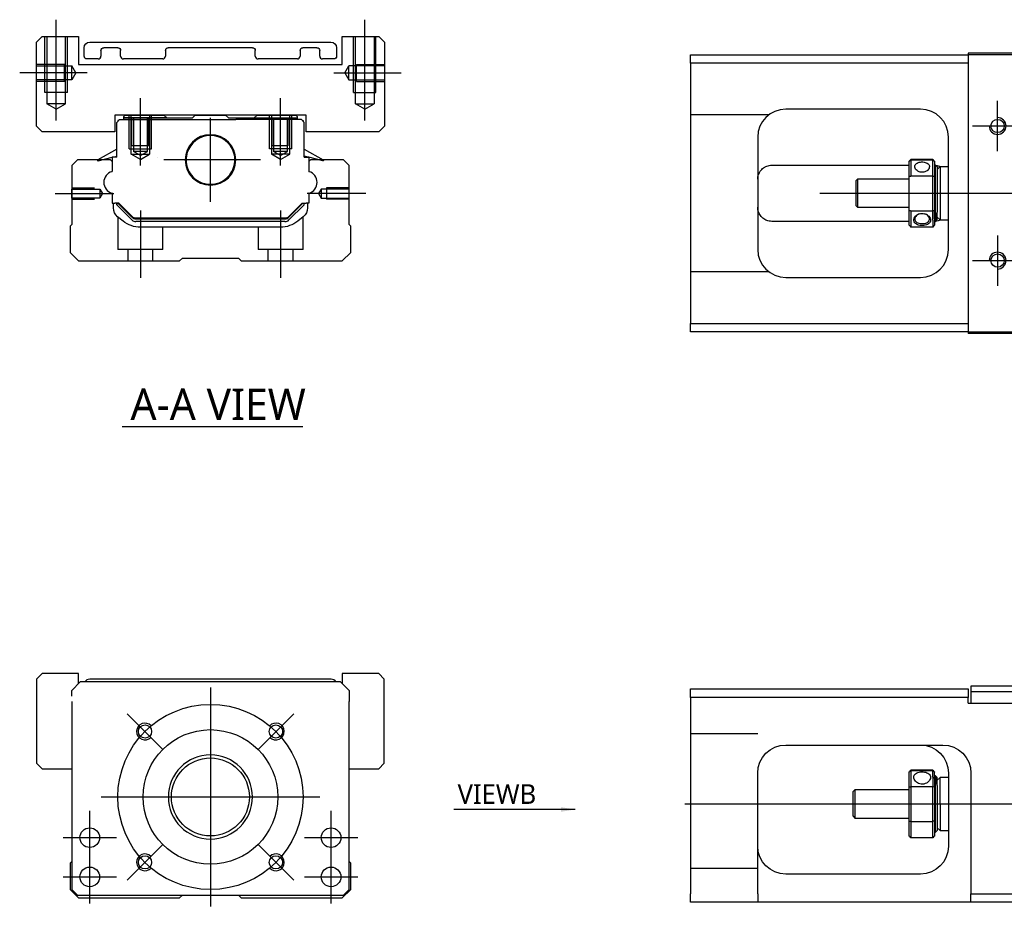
# Model space of a CAD drawing. Header units: millimetres. Extents: x 81 to 3135, y 49 to 860.
# Tile 1 of 8: x 81 to 256, y 58 to 216. Entities that reach past the tile are written whole.
import ezdxf
from ezdxf.lldxf.tags import DXFTag

# ---------------------------------------------------------------- set-up
doc = ezdxf.new("R2010")
doc.units = ezdxf.units.MM
doc.layers.get('0').update_dxf_attribs({"linetype": 'CONTINUOUS'})
doc.styles.add('CHN', font='msjhbd.ttf')
doc.styles.add('DIM-7', font='SIMPLEX.shx', dxfattribs={"width": 0.7, "bigfont": 'chineset.shx'})
tags = doc.linetypes.add('DASHED', pattern=[25.72, 12.86, -12.86]).pattern_tags.tags
tags[6:7] = [DXFTag(74, 4), DXFTag(75, 0), DXFTag(340, '0'), DXFTag(46, 0.0), DXFTag(50, 0.0), DXFTag(44, 0.0), DXFTag(45, 0.0)]
tags[4:5] = [DXFTag(74, 4), DXFTag(75, 0), DXFTag(340, '0'), DXFTag(46, 0.0), DXFTag(50, 0.0), DXFTag(44, 0.0), DXFTag(45, 0.0)]
doc.dimstyles.new('CNS', dxfattribs={"dimtxt": 3.5, "dimasz": 2.5, "dimexe": 1, "dimexo": 1, "dimgap": 1, "dimtad": 1, "dimdsep": 46, "dimtxsty": 'DIM-7', "dimcen": 0.09, "dimclrd": 4, "dimclre": 4, "dimclrt": 1, "dimadec": 0, "dimazin": 0, "dimtfac": 1, "dimtmove": 0, "dimatfit": 3, "dimfxl": 0, "dimtvp": 0.971429, "dimtolj": 1, "dimarcsym": 0})

msp = doc.modelspace()

# ---------------------------------------------------------------- linework, layer by layer
at = {"ltscale": 0.2}
for p, q in [((87.32, 198.16), (87.32, 216.16)), ((142.32, 198.16), (142.32, 216.16)), ((92.82, 206.66), (80.82, 206.66)), ((136.82, 206.66), (148.82, 206.66)), ((102.32, 190.16), (102.32, 202.16)), ((127.32, 190.16), (127.32, 202.16)), ((142.52, 185.16), (132.05, 185.16))]:
    msp.add_line(p, q, dxfattribs=at)
at = {"linetype": 'Continuous'}
for p, q in [((84.82, 213.16), (83.82, 212.16)), ((84.82, 213.16), (91.32, 213.16)), ((91.32, 213.16), (91.32, 208.16)), ((138.32, 208.16), (138.32, 213.16)), ((138.32, 213.16), (144.82, 213.16)), ((145.82, 212.16), (144.82, 213.16)), ((83.82, 197.16), (83.82, 212.16)), ((92.3, 209.66), (92.3, 211.16)), ((93.3, 212.16), (136.3, 212.16)), ((95.3, 210.66), (95.3, 209.66)), ((98.3, 211.16), (95.8, 211.16)), ((98.8, 209.66), (98.8, 210.66)), ((106.8, 210.66), (106.8, 209.66)), ((122.3, 211.16), (107.3, 211.16)), ((122.8, 209.66), (122.8, 210.66)), ((130.8, 210.66), (130.8, 209.66)), ((133.8, 211.16), (131.3, 211.16)), ((134.3, 209.66), (134.3, 210.66)), ((137.3, 211.16), (137.3, 209.66)), ((145.82, 212.16), (145.82, 197.16)), ((94.8, 209.16), (92.8, 209.16)), ((106.3, 209.16), (99.3, 209.16)), ((130.3, 209.16), (123.3, 209.16)), ((136.8, 209.16), (134.8, 209.16)), ((200.36, 209.91), (249.86, 209.91)), ((200.36, 208.41), (200.36, 209.91)), ((249.86, 210.21), (249.86, 208.41)), ((260.36, 210.21), (249.86, 210.21)), ((91.32, 208.16), (138.32, 208.16)), ((249.86, 208.41), (200.36, 208.41)), ((200.36, 208.41), (200.36, 162.01)), ((249.86, 208.41), (249.86, 162.01)), ((241.36, 200.21), (217.36, 200.21)), ((97.76, 199.16), (97.76, 196.16)), ((131.87, 199.16), (97.76, 199.16)), ((98.62, 198.36), (98.12, 197.86)), ((98.62, 198.36), (119.32, 198.36)), ((99.62, 199.16), (99.32, 198.86)), ((99.32, 198.86), (99.32, 198.36)), ((99.62, 199.16), (106.52, 199.16)), ((106.52, 199.16), (107.02, 198.66)), ((107.02, 198.66), (111.62, 198.66)), ((111.62, 198.66), (112.12, 199.16)), ((112.12, 199.16), (117.52, 199.16)), ((117.52, 199.16), (118.02, 198.66)), ((118.02, 198.66), (122.62, 198.66)), ((124.32, 198.36), (119.32, 198.36)), ((122.62, 198.66), (123.12, 199.16)), ((123.12, 199.16), (130.02, 199.16)), ((130.02, 199.16), (123.12, 199.16)), ((131.02, 198.36), (124.32, 198.36)), ((130.32, 198.86), (130.02, 199.16)), ((130.32, 198.36), (130.32, 198.86)), ((131.02, 198.36), (131.52, 197.86)), ((131.87, 196.16), (131.87, 199.16)), ((83.82, 197.16), (84.82, 196.16)), ((98.12, 191.66), (98.12, 197.86)), ((98.42, 198.16), (98.32, 198.16)), ((98.32, 198.16), (98.32, 198.06)), ((131.22, 198.16), (131.32, 198.16)), ((131.32, 198.16), (131.32, 198.06)), ((131.52, 191.66), (131.52, 197.86)), ((144.82, 196.16), (145.82, 197.16)), ((97.76, 196.16), (84.82, 196.16)), ((144.82, 196.16), (131.87, 196.16)), ((212.36, 195.21), (212.36, 175.21)), ((246.36, 175.21), (246.36, 195.21)), ((98.12, 193.05), (94.72, 191.17)), ((131.52, 193.05), (134.91, 191.17)), ((94.79, 190.99), (97.3, 191.64)), ((97.3, 191.64), (97.39, 191.66)), ((97.3, 191.66), (97.3, 189.14)), ((98.12, 191.66), (97.3, 191.66)), ((97.39, 191.66), (98.12, 191.85)), ((97.39, 191.66), (98.12, 191.85)), ((132.24, 191.66), (131.52, 191.85)), ((131.52, 191.66), (132.33, 191.66)), ((132.33, 191.66), (132.33, 189.14)), ((134.84, 190.99), (132.33, 191.64)), ((91.11, 191.16), (90.11, 190.16)), ((90.11, 190.16), (90.11, 179.66)), ((97.02, 191.16), (91.11, 191.16)), ((97.02, 191.16), (97.3, 190.88)), ((132.62, 191.16), (132.33, 190.88)), ((138.52, 191.16), (132.62, 191.16)), ((139.52, 190.16), (138.52, 191.16)), ((139.52, 179.66), (139.52, 190.16)), ((214.86, 190.21), (217.36, 190.21)), ((217.36, 190.21), (239.36, 190.21)), ((239.36, 190.9), (239.36, 190.92)), ((239.36, 188.21), (239.36, 190.9)), ((243.56, 191.22), (239.66, 191.22)), ((239.66, 191.22), (239.66, 191.2)), ((239.66, 191.2), (243.56, 191.2)), ((239.66, 191.2), (239.66, 188.28)), ((243.56, 191.2), (243.56, 191.22)), ((243.56, 188.28), (243.56, 191.2)), ((243.86, 190.92), (243.86, 190.9)), ((243.86, 190.9), (243.86, 188.21)), ((244.06, 190.21), (243.86, 190.21)), ((244.36, 189.91), (244.06, 190.21)), ((244.06, 181.66), (244.06, 190.21)), ((244.36, 189.46), (244.86, 189.96)), ((244.36, 189.91), (244.36, 181.87)), ((244.86, 189.96), (246.36, 189.96)), ((244.86, 189.96), (244.86, 180.46)), ((239.36, 182.17), (239.36, 188.21)), ((243.56, 188.28), (239.66, 188.28)), ((243.56, 182.09), (243.56, 188.28)), ((243.86, 188.21), (243.86, 182.17)), ((230.16, 187.71), (229.86, 187.41)), ((229.86, 187.41), (229.86, 183.01)), ((239.36, 187.71), (230.16, 187.71)), ((230.16, 187.71), (230.16, 182.71)), ((97.3, 185.19), (97.3, 183.45)), ((132.33, 185.19), (132.33, 183.45)), ((97.3, 183.45), (97.77, 183.45)), ((97.52, 182.6), (97.52, 183.45)), ((98.48, 183.45), (97.77, 183.45)), ((98.12, 183.45), (98.12, 183.16)), ((98.12, 183.16), (98.12, 183.45)), ((98.12, 183.16), (100.82, 180.46)), ((98.44, 183.35), (98.34, 183.45)), ((98.34, 183.45), (98.44, 183.35)), ((100.83, 180.96), (98.44, 183.35)), ((100.9, 181.03), (98.48, 183.45)), ((128.73, 181.03), (131.15, 183.45)), ((128.8, 180.96), (131.19, 183.35)), ((128.81, 180.46), (131.52, 183.16)), ((131.15, 183.45), (131.87, 183.45)), ((131.29, 183.45), (131.19, 183.35)), ((131.52, 183.16), (131.52, 183.45)), ((132.33, 183.45), (131.87, 183.45)), ((132.12, 183.45), (132.12, 182.6)), ((229.86, 183.01), (230.16, 182.71)), ((230.16, 182.71), (239.36, 182.71)), ((99.25, 180.25), (98.27, 181.03)), ((128.1, 180.76), (101.54, 180.76)), ((131.36, 181.03), (130.38, 180.25)), ((239.36, 179.5), (239.36, 182.17)), ((239.66, 182.09), (243.56, 182.09)), ((239.66, 182.09), (239.66, 179.2)), ((243.56, 180.42), (243.56, 182.09)), ((243.86, 180.63), (243.86, 182.17)), ((244.06, 181.66), (244.06, 180.21)), ((244.36, 180.51), (244.36, 181.87)), ((244.36, 180.96), (244.86, 180.46)), ((90.11, 179.66), (89.82, 179.37)), ((89.82, 179.37), (89.82, 174.66)), ((128.1, 180.16), (101.53, 180.16)), ((101.54, 180.66), (128.1, 180.66)), ((127.27, 179.16), (102.36, 179.16)), ((139.81, 179.37), (139.52, 179.66)), ((139.82, 174.66), (139.82, 179.37)), ((217.36, 180.21), (214.86, 180.21)), ((239.36, 180.21), (217.36, 180.21)), ((243.56, 179.2), (239.66, 179.2)), ((243.56, 180.42), (243.56, 179.2)), ((243.86, 180.63), (243.86, 179.5)), ((243.86, 180.21), (244.06, 180.21)), ((244.06, 180.21), (244.36, 180.51)), ((244.86, 180.46), (246.36, 180.46)), ((89.82, 174.66), (91.32, 173.16)), ((138.32, 173.16), (139.82, 174.66)), ((91.32, 173.16), (109.31, 173.16)), ((109.31, 173.16), (109.81, 173.66)), ((109.81, 173.66), (119.81, 173.66)), ((119.81, 173.66), (120.31, 173.16)), ((120.31, 173.16), (138.32, 173.16)), ((217.36, 170.21), (241.36, 170.21)), ((200.36, 162.01), (249.86, 162.01)), ((200.36, 160.51), (200.36, 162.01)), ((249.86, 162.01), (249.86, 160.21)), ((249.86, 160.51), (200.36, 160.51)), ((260.36, 160.21), (249.86, 160.21)), ((84.8, 99.58), (83.8, 98.58)), ((83.8, 98.58), (83.8, 83.58)), ((91.3, 99.58), (84.8, 99.58)), ((91.3, 97.77), (91.3, 99.58)), ((136.31, 98.58), (93.31, 98.58)), ((138.3, 99.58), (138.3, 97.8)), ((144.8, 99.58), (138.3, 99.58)), ((145.8, 98.58), (144.8, 99.58)), ((145.8, 83.58), (145.8, 98.58)), ((91.61, 98.08), (90.11, 96.58)), ((91.61, 98.08), (90.11, 96.58)), ((90.11, 95.58), (90.11, 96.58)), ((138.01, 98.08), (91.61, 98.08)), ((139.51, 96.58), (138.01, 98.08)), ((139.51, 96.58), (138.01, 98.08)), ((139.51, 96.58), (139.51, 95.58)), ((200.36, 96.83), (249.86, 96.83)), ((200.36, 95.33), (200.36, 96.83)), ((249.86, 96.83), (249.86, 95.33)), ((330.49, 97.33), (250.36, 97.33)), ((250.36, 97.33), (250.36, 94.33)), ((139.51, 95.58), (139.51, 94.58)), ((249.86, 95.33), (200.36, 95.33)), ((200.36, 95.33), (200.36, 60.33)), ((249.86, 94.33), (249.86, 95.33)), ((90.11, 94.58), (90.11, 61.08)), ((139.51, 61.08), (139.51, 94.58)), ((249.86, 94.33), (260.36, 94.33)), ((217.36, 86.83), (245.36, 86.83)), ((83.8, 83.58), (84.8, 82.58)), ((84.8, 82.58), (90.11, 82.58)), ((139.51, 82.58), (144.8, 82.58)), ((144.8, 82.58), (145.8, 83.58)), ((212.36, 60.33), (212.36, 81.83)), ((239.36, 82.02), (239.36, 82.05)), ((239.36, 79.33), (239.36, 82.02)), ((243.56, 82.35), (239.66, 82.35)), ((239.66, 82.35), (239.66, 82.32)), ((239.66, 82.32), (243.56, 82.32)), ((239.66, 82.32), (239.66, 79.4)), ((243.56, 82.32), (243.56, 82.35)), ((243.56, 81.09), (243.56, 82.32)), ((243.56, 81.09), (243.56, 79.4)), ((243.86, 82.05), (243.86, 82.02)), ((243.86, 80.88), (243.86, 82.02)), ((244.06, 81.33), (243.86, 81.33)), ((243.86, 80.88), (243.86, 79.33)), ((244.36, 81.03), (244.06, 81.33)), ((244.06, 81.33), (244.06, 79.86)), ((244.86, 81.08), (244.36, 80.58)), ((244.36, 79.65), (244.36, 81.03)), ((246.36, 81.08), (244.86, 81.08)), ((244.86, 76.33), (244.86, 81.08)), ((246.36, 81.83), (246.36, 68.83)), ((250.36, 81.83), (250.36, 60.33)), ((239.36, 73.29), (239.36, 79.33)), ((243.56, 79.4), (239.66, 79.4)), ((239.66, 79.4), (239.66, 73.22)), ((243.56, 73.22), (243.56, 79.4)), ((243.86, 79.33), (243.86, 73.29)), ((244.06, 71.33), (244.06, 79.86)), ((244.36, 79.65), (244.36, 71.63)), ((229.66, 78.83), (229.36, 78.53)), ((229.36, 76.33), (229.36, 78.53)), ((239.36, 78.83), (229.66, 78.83)), ((229.66, 78.83), (229.66, 73.83)), ((90.11, 76.58), (90.11, 66.08)), ((139.51, 66.08), (139.51, 76.58)), ((229.36, 74.13), (229.36, 76.33)), ((244.86, 76.33), (244.86, 71.58)), ((229.36, 74.13), (229.66, 73.83)), ((229.66, 73.83), (239.36, 73.83)), ((239.36, 70.62), (239.36, 73.29)), ((239.66, 73.22), (243.56, 73.22)), ((239.66, 73.22), (239.66, 70.32)), ((243.56, 70.32), (243.56, 73.22)), ((243.86, 73.29), (243.86, 70.62)), ((244.36, 72.08), (244.86, 71.58)), ((243.56, 70.32), (239.66, 70.32)), ((243.86, 71.33), (244.06, 71.33)), ((244.06, 71.33), (244.36, 71.63)), ((244.86, 71.58), (246.36, 71.58)), ((89.81, 65.79), (89.81, 61.08)), ((90.11, 66.08), (89.82, 65.79)), ((139.81, 65.79), (139.51, 66.08)), ((139.81, 61.08), (139.81, 65.79)), ((241.36, 63.83), (217.36, 63.83)), ((89.81, 61.08), (91.31, 59.58)), ((90.11, 61.08), (91.11, 60.08)), ((91.11, 60.08), (97.31, 60.08)), ((97.31, 60.08), (132.31, 60.08)), ((109.31, 59.58), (109.81, 60.08)), ((119.81, 60.08), (120.31, 59.58)), ((132.31, 60.08), (138.51, 60.08)), ((138.31, 59.58), (139.81, 61.08)), ((138.51, 60.08), (139.51, 61.08)), ((200.36, 58.83), (200.36, 60.33)), ((212.36, 60.33), (212.36, 58.83)), ((250.36, 58.83), (250.36, 60.33)), ((250.36, 60.33), (260.36, 60.33)), ((91.31, 59.58), (109.31, 59.58)), ((120.31, 59.58), (138.31, 59.58)), ((212.36, 58.83), (200.36, 58.83)), ((250.36, 58.83), (212.36, 58.83)), ((260.36, 58.83), (250.36, 58.83))]:
    msp.add_line(p, q, dxfattribs=at)
at = {"linetype": 'DASHED', "ltscale": 0.1}
for p, q in [((85.32, 203.16), (85.32, 213.16)), ((85.67, 213.16), (85.67, 201.16)), ((88.97, 201.16), (88.97, 213.16)), ((89.32, 203.16), (89.32, 213.16)), ((140.32, 203.16), (140.32, 213.16)), ((140.67, 201.16), (140.67, 213.16)), ((143.97, 213.16), (143.97, 201.16)), ((144.32, 203.16), (144.32, 213.16)), ((260.36, 209.91), (249.86, 209.91)), ((88.82, 208.16), (83.82, 208.16)), ((83.82, 207.91), (90.13, 207.91)), ((88.82, 205.16), (88.82, 208.16)), ((90.13, 205.41), (90.13, 207.91)), ((90.85, 206.66), (90.13, 207.91)), ((138.78, 206.66), (139.5, 207.91)), ((145.82, 207.91), (139.5, 207.91)), ((139.5, 205.41), (139.5, 207.91)), ((140.82, 205.16), (140.82, 208.16)), ((140.82, 208.16), (145.82, 208.16)), ((90.13, 205.41), (83.82, 205.41)), ((90.85, 206.66), (90.13, 205.41)), ((138.78, 206.66), (139.5, 205.41)), ((139.5, 205.41), (145.82, 205.41)), ((88.82, 205.16), (83.82, 205.16)), ((140.82, 205.16), (145.82, 205.16)), ((88.97, 201.16), (85.67, 201.16)), ((87.32, 200.21), (85.67, 201.16)), ((87.32, 200.21), (88.97, 201.16)), ((140.67, 201.16), (143.97, 201.16)), ((142.32, 200.21), (140.67, 201.16)), ((142.32, 200.21), (143.97, 201.16)), ((100.32, 193.16), (100.32, 199.16)), ((100.82, 193.66), (100.82, 198.66)), ((103.82, 193.66), (103.82, 198.66)), ((103.97, 199.16), (103.97, 192.16)), ((104.32, 193.16), (104.32, 199.16)), ((125.32, 193.16), (125.32, 199.16)), ((125.67, 199.16), (125.67, 192.16)), ((125.82, 193.66), (125.82, 198.66)), ((126.07, 198.66), (126.07, 192.66)), ((128.82, 193.66), (128.82, 198.66)), ((129.32, 193.16), (129.32, 199.16)), ((214.36, 199.21), (200.36, 199.21)), ((100.32, 193.16), (104.32, 193.16)), ((103.82, 193.66), (100.82, 193.66)), ((129.32, 193.16), (125.32, 193.16)), ((100.67, 192.16), (103.97, 192.16)), ((102.32, 191.21), (100.67, 192.16)), ((103.57, 192.66), (101.07, 192.66)), ((102.32, 191.94), (101.07, 192.66)), ((102.32, 191.94), (103.57, 192.66)), ((102.32, 191.21), (103.97, 192.16)), ((128.97, 192.16), (125.67, 192.16)), ((127.32, 191.21), (125.67, 192.16)), ((127.32, 191.94), (126.07, 192.66)), ((127.32, 191.94), (128.57, 192.66)), ((127.32, 191.21), (128.97, 192.16)), ((90.12, 186.16), (94.12, 186.16)), ((135.52, 186.16), (135.52, 184.16)), ((139.52, 186.16), (135.52, 186.16)), ((90.12, 184.36), (90.12, 185.96)), ((90.12, 185.96), (95.12, 185.96)), ((95.12, 184.36), (90.12, 184.36)), ((95.12, 185.96), (95.58, 185.16)), ((95.12, 185.96), (95.12, 184.36)), ((95.58, 185.16), (95.12, 184.36)), ((134.52, 185.96), (134.05, 185.16)), ((134.05, 185.16), (134.52, 184.36)), ((139.52, 185.96), (134.52, 185.96)), ((134.52, 185.96), (134.52, 184.36)), ((134.52, 184.36), (139.52, 184.36)), ((90.12, 184.16), (94.12, 184.16)), ((139.52, 184.16), (135.52, 184.16)), ((98.32, 181), (98.32, 175.16)), ((131.32, 175.16), (131.32, 181)), ((106.32, 175.16), (106.32, 179.16)), ((123.32, 179.16), (123.32, 175.16)), ((106.32, 175.16), (98.32, 175.16)), ((100.07, 175.16), (100.07, 173.16)), ((104.57, 173.16), (104.57, 175.16)), ((131.32, 175.16), (123.32, 175.16)), ((125.07, 175.16), (125.07, 173.16)), ((129.57, 173.16), (129.57, 175.16)), ((214.36, 171.21), (200.36, 171.21)), ((249.86, 160.51), (260.36, 160.51)), ((330.04, 96.33), (250.36, 96.33)), ((212.36, 88.83), (200.36, 88.83)), ((212.36, 64.83), (200.36, 64.83))]:
    msp.add_line(p, q, dxfattribs=at)
at = {"linetype": 'DASHED'}
for p, q in [((89.32, 203.16), (85.32, 203.16)), ((140.32, 203.16), (144.32, 203.16)), ((99.32, 198.66), (107.02, 198.66)), ((107.02, 198.66), (99.32, 198.66)), ((100.67, 192.16), (100.67, 199.16)), ((101.07, 198.66), (101.07, 192.66)), ((103.57, 192.66), (103.57, 198.66)), ((122.62, 198.66), (130.32, 198.66)), ((128.57, 192.66), (128.57, 198.66)), ((128.97, 192.16), (128.97, 199.16)), ((128.57, 193.66), (125.82, 193.66)), ((97.3, 191.64), (97.39, 191.66)), ((105.38, 191.67), (105.37, 191.67)), ((128.57, 192.66), (126.07, 192.66)), ((132.33, 191.64), (132.24, 191.66))]:
    msp.add_line(p, q, dxfattribs=at)
for p, q in [((255.11, 192.71), (255.11, 201.71)), ((250.61, 197.21), (259.61, 197.21)), ((255.11, 177.71), (255.11, 168.71)), ((250.61, 173.21), (259.61, 173.21)), ((99.06, 143.65), (131.3, 143.65)), ((199.36, 76.33), (570.86, 76.33))]:
    msp.add_line(p, q)
at = {"ltscale": 0.1}
for p, q in [((114.82, 183.66), (114.82, 198.66)), ((123.74, 191.16), (106.48, 191.16)), ((87.12, 185.16), (97.58, 185.16)), ((102.32, 182.16), (102.32, 170.16)), ((127.32, 182.16), (127.32, 170.16)), ((93.31, 65.58), (93.31, 75.08)), ((136.31, 65.58), (136.31, 75.08)), ((88.56, 70.33), (98.06, 70.33)), ((131.56, 70.33), (141.06, 70.33)), ((93.31, 58.58), (93.31, 68.08)), ((136.31, 58.58), (136.31, 68.08)), ((88.56, 63.33), (98.06, 63.33)), ((131.56, 63.33), (141.06, 63.33))]:
    msp.add_line(p, q, dxfattribs=at)
at = {"ltscale": 0.3}
for p, q in [((223.45, 185.21), (577.27, 185.21)), ((114.81, 97.08), (114.81, 58.08)), ((106.33, 86.07), (99.97, 92.43)), ((123.3, 86.07), (129.66, 92.43)), ((95.31, 77.58), (134.31, 77.58)), ((106.33, 69.1), (99.97, 62.74)), ((123.3, 69.1), (129.66, 62.74))]:
    msp.add_line(p, q, dxfattribs=at)
at = {"linetype": 'DASHED', "ltscale": 0.1}
for centre in [(255.11, 197.21), (255.11, 173.21)]:
    msp.add_circle(centre, 1.18, dxfattribs=at)
at = {"linetype": 'Continuous', "extrusion": (6.12303e-17, 0, -1)}
msp.add_circle((-114.82, 191.16), 4.5, dxfattribs=at)
at = {"ltscale": 0.3}
msp.add_circle((114.81, 77.58), 16.5, dxfattribs=at)
at = {"linetype": 'Continuous'}
for centre, radius in [((103.15, 89.25), 1.18), ((114.81, 77.58), 12), ((126.48, 89.25), 1.18), ((114.81, 77.58), 6.95), ((93.31, 70.33), 1.75), ((136.31, 70.33), 1.75), ((103.15, 65.92), 1.18), ((126.48, 65.92), 1.18), ((93.31, 63.33), 1.75), ((136.31, 63.33), 1.75)]:
    msp.add_circle(centre, radius, dxfattribs=at)
at = {"linetype": 'DASHED', "ltscale": 0.1, "extrusion": (0, 0, -1)}
msp.add_circle((-114.81, 77.58), 7.5, dxfattribs=at)
at = {"linetype": 'Continuous', "extrusion": (0, 0, -1)}
for centre, radius, start, end in [((-93.3, 211.16), 1, 0, 90), ((-136.3, 211.16), 1, 90, 180), ((-92.8, 209.66), 0.5, 270, 0), ((-136.8, 209.66), 0.5, 180, 270), ((-99.52, 182.6), 2, 308.5725, 0), ((-130.12, 182.6), 2, 180, 231.4275), ((-102.36, 184.16), 5, 270, 308.5725), ((-127.27, 184.16), 5, 231.4275, 270), ((-217.36, 81.83), 5, 0, 90), ((-241.36, 81.83), 5, 90, 180), ((-217.36, 68.83), 5, 270, 0), ((-241.36, 68.83), 5, 180, 270)]:
    msp.add_arc(centre, radius, start, end, dxfattribs=at)
at = {"linetype": 'Continuous', "extrusion": (6.12303e-17, 0, -1)}
for centre, radius, start, end in [((-95.8, 210.66), 0.5, 0, 90), ((-98.3, 210.66), 0.5, 90, 180), ((-107.3, 210.66), 0.5, 0, 90), ((-122.3, 210.66), 0.5, 90, 180), ((-131.3, 210.66), 0.5, 0, 90), ((-133.8, 210.66), 0.5, 90, 180), ((-134.86, 191.08), 0.1, 119, 284.5874), ((-99.12, 184.08), 0.9, 315, 315.0755), ((-101.54, 181.66), 0.9, 270, 315), ((-128.1, 181.66), 0.9, 225, 270), ((-245.36, 81.83), 5, 90, 180)]:
    msp.add_arc(centre, radius, start, end, dxfattribs=at)
at = {"linetype": 'Continuous'}
for centre, radius, start, end in [((94.8, 209.66), 0.5, 270, 0), ((99.3, 209.66), 0.5, 180, 270), ((106.3, 209.66), 0.5, 270, 0), ((123.3, 209.66), 0.5, 180, 270), ((130.3, 209.66), 0.5, 270, 0), ((134.8, 209.66), 0.5, 180, 270), ((217.36, 195.21), 5, 90, 180), ((241.36, 195.21), 5, 0, 90), ((114.82, 191.16), 4.35, 16.2606, 164.3213), ((94.77, 191.08), 0.1, 119, 284.5874), ((97.22, 189.14), 0.0808, 283.4435, 360), ((132.42, 189.14), 0.0808, 180, 251.3863), ((97.22, 185.19), 0.0808, 360, 76.5565), ((132.42, 185.19), 0.0808, 108.6131, 180), ((99.12, 184.08), 0.9, 224.9245, 225), ((130.52, 184.08), 0.9, 315, 315.0755), ((101.54, 181.66), 1, 225, 270), ((128.1, 181.66), 1, 270, 315), ((101.53, 181.16), 1, 225, 270), ((128.1, 181.16), 1, 270, 315), ((217.36, 175.21), 5, 180, 270), ((241.36, 175.21), 5, 270, 0), ((93.31, 97.58), 1, 90, 150.0005), ((136.31, 97.58), 1, 29.9995, 90)]:
    msp.add_arc(centre, radius, start, end, dxfattribs=at)
at = {"linetype": 'DASHED', "ltscale": 0.1}
for centre, start, end in [((255.11, 197.21), 180, 90), ((255.11, 173.21), 270, 180)]:
    msp.add_arc(centre, 1.5, start, end, dxfattribs=at)
for centre, radius, start, end in [((97.78, 187.16), 1.98, 105.9226, 254.0774), ((131.85, 187.16), 1.98, 285.9226, 74.0774), ((103.15, 89.25), 1.5, 42.3947, 315), ((126.48, 89.25), 1.5, 225, 137.6053), ((103.15, 65.92), 1.5, 45, 317.6053), ((126.48, 65.92), 1.5, 222.3947, 135)]:
    msp.add_arc(centre, radius, start, end)
at = {"linetype": 'Continuous'}
for centre, major_axis, start_param, end_param in [((98.79, 183.7), (-0.354, 0.354), 1.31791, 1.570796), ((130.84, 183.7), (-0.354, -0.354), 1.570796, 1.823683)]:
    msp.add_ellipse(centre, major_axis=major_axis, ratio=0.999695, start_param=start_param, end_param=end_param, dxfattribs=at)
at = {"linetype": 'Continuous', "extrusion": (0, 0, -1)}
msp.add_ellipse((98.79, 183.7), major_axis=(0.354, -0.354), ratio=0.999695, start_param=1.570796, end_param=1.823683, dxfattribs=at)
at = {"linetype": 'Continuous'}
for points, knots in [([(110.65, 192.43), (110.63, 192.35), (110.61, 192.27), (110.36, 191.25), (110.45, 190.25), (111.26, 188.48), (111.95, 187.75), (112.82, 187.3)], [0, 0, 0, 0, 0.040691, 0.040691, 0.520345, 0.520345, 1, 1, 1, 1]), ([(116.82, 187.3), (117.7, 187.76), (118.42, 188.53), (119.21, 190.37), (119.27, 191.42), (118.99, 192.38)], [0, 0, 0, 0, 0.5, 0.5, 1, 1, 1, 1]), ([(212.36, 187.71), (212.36, 188), (212.41, 188.29), (212.6, 188.82), (212.75, 189.08), (213.11, 189.52), (213.34, 189.72), (213.66, 189.91), (213.73, 189.94), (213.8, 189.98)], [0, 0, 0, 0, 0.304249, 0.304249, 0.607964, 0.607964, 0.919272, 0.919272, 1, 1, 1, 1]), ([(213.8, 189.98), (214.05, 190.09), (214.33, 190.17), (214.71, 190.21), (214.79, 190.21), (214.86, 190.21)], [0, 0, 0, 0, 0.819461, 0.819461, 1, 1, 1, 1]), ([(240.36, 189.96), (240.36, 190.07), (240.38, 190.17), (240.48, 190.35), (240.55, 190.43), (240.73, 190.57), (240.84, 190.63), (241.08, 190.73), (241.22, 190.76), (241.5, 190.8), (241.65, 190.8), (241.94, 190.79), (242.08, 190.76), (242.34, 190.69), (242.46, 190.64), (242.67, 190.52), (242.76, 190.44), (242.89, 190.27), (242.93, 190.18), (242.95, 190.04), (242.96, 190), (242.96, 189.96)], [0, 0, 0, 0, 0.106083, 0.106083, 0.212085, 0.212085, 0.319298, 0.319298, 0.427448, 0.427448, 0.534259, 0.534259, 0.639537, 0.639537, 0.74548, 0.74548, 0.85323, 0.85323, 0.961147, 0.961147, 1, 1, 1, 1]), ([(242.96, 189.96), (242.96, 189.86), (242.93, 189.76), (242.84, 189.55), (242.77, 189.45), (242.59, 189.27), (242.48, 189.19), (242.23, 189.06), (242.1, 189.01), (241.81, 188.95), (241.66, 188.95), (241.38, 188.97), (241.23, 189.01), (240.98, 189.11), (240.85, 189.18), (240.65, 189.34), (240.56, 189.44), (240.43, 189.64), (240.39, 189.74), (240.36, 189.89), (240.36, 189.93), (240.36, 189.96)], [0, 0, 0, 0, 0.106083, 0.106083, 0.212085, 0.212085, 0.319298, 0.319298, 0.427448, 0.427448, 0.534259, 0.534259, 0.639537, 0.639537, 0.74548, 0.74548, 0.85323, 0.85323, 0.961147, 0.961147, 1, 1, 1, 1]), ([(213.8, 180.44), (213.54, 180.57), (213.3, 180.73), (212.9, 181.13), (212.74, 181.36), (212.49, 181.87), (212.4, 182.16), (212.36, 182.54), (212.36, 182.62), (212.36, 182.71)], [0, 0, 0, 0, 0.299721, 0.299721, 0.598583, 0.598583, 0.909335, 0.909335, 1, 1, 1, 1]), ([(240.17, 180.42), (240.17, 180.54), (240.2, 180.67), (240.31, 180.92), (240.4, 181.04), (240.61, 181.27), (240.74, 181.37), (241.04, 181.52), (241.2, 181.58), (241.52, 181.64), (241.69, 181.64), (242.01, 181.6), (242.16, 181.56), (242.44, 181.45), (242.57, 181.36), (242.81, 181.17), (242.9, 181.06), (243.06, 180.83), (243.11, 180.7), (243.14, 180.52), (243.15, 180.47), (243.15, 180.42)], [0, 0, 0, 0, 0.109658, 0.109658, 0.219822, 0.219822, 0.331923, 0.331923, 0.437536, 0.437536, 0.542298, 0.542298, 0.638315, 0.638315, 0.740833, 0.740833, 0.845614, 0.845614, 0.955138, 0.955138, 1, 1, 1, 1]), ([(241.13, 181.54), (241.02, 181.49), (240.92, 181.44), (240.71, 181.3), (240.62, 181.2), (240.47, 181), (240.41, 180.89), (240.37, 180.72), (240.36, 180.66), (240.36, 180.6)], [0, 0, 0, 0, 0.238661, 0.238661, 0.531929, 0.531929, 0.828627, 0.828627, 1, 1, 1, 1]), ([(242.96, 180.6), (242.96, 180.68), (242.94, 180.77), (242.87, 180.96), (242.81, 181.06), (242.65, 181.25), (242.55, 181.34), (242.33, 181.48), (242.22, 181.53), (242.1, 181.57)], [0, 0, 0, 0, 0.223578, 0.223578, 0.491149, 0.491149, 0.764155, 0.764155, 1, 1, 1, 1]), ([(214.86, 180.21), (214.54, 180.21), (214.23, 180.27), (213.91, 180.39), (213.86, 180.42), (213.8, 180.44)], [0, 0, 0, 0, 0.819385, 0.819385, 1, 1, 1, 1]), ([(243.15, 180.42), (243.15, 180.3), (243.12, 180.18), (243, 179.96), (242.92, 179.87), (242.71, 179.7), (242.57, 179.63), (242.28, 179.53), (242.12, 179.49), (241.8, 179.46), (241.62, 179.45), (241.31, 179.48), (241.16, 179.5), (240.88, 179.58), (240.74, 179.63), (240.51, 179.77), (240.41, 179.85), (240.26, 180.04), (240.21, 180.15), (240.17, 180.32), (240.17, 180.37), (240.17, 180.42)], [0, 0, 0, 0, 0.109416, 0.109416, 0.219283, 0.219283, 0.330994, 0.330994, 0.436935, 0.436935, 0.54206, 0.54206, 0.638053, 0.638053, 0.740447, 0.740447, 0.845513, 0.845513, 0.955225, 0.955225, 1, 1, 1, 1]), ([(240.36, 180.6), (240.36, 180.52), (240.37, 180.43), (240.44, 180.27), (240.51, 180.19), (240.67, 180.05), (240.77, 179.99), (241, 179.89), (241.14, 179.86), (241.42, 179.81), (241.57, 179.8), (241.85, 179.81), (241.99, 179.82), (242.26, 179.88), (242.38, 179.92), (242.6, 180.02), (242.7, 180.08), (242.85, 180.24), (242.9, 180.33), (242.95, 180.48), (242.96, 180.54), (242.96, 180.6)], [0, 0, 0, 0, 0.086893, 0.086893, 0.191014, 0.191014, 0.297233, 0.297233, 0.405999, 0.405999, 0.513434, 0.513434, 0.616733, 0.616733, 0.721093, 0.721093, 0.828664, 0.828664, 0.937403, 0.937403, 1, 1, 1, 1]), ([(240.17, 81.09), (240.17, 81.21), (240.2, 81.33), (240.31, 81.55), (240.4, 81.65), (240.61, 81.82), (240.74, 81.89), (241.04, 81.99), (241.2, 82.02), (241.52, 82.06), (241.69, 82.07), (242.01, 82.04), (242.16, 82.02), (242.44, 81.94), (242.57, 81.88), (242.81, 81.75), (242.9, 81.66), (243.06, 81.47), (243.11, 81.36), (243.14, 81.19), (243.15, 81.14), (243.15, 81.09)], [0, 0, 0, 0, 0.109658, 0.109658, 0.219822, 0.219822, 0.331923, 0.331923, 0.437536, 0.437536, 0.542298, 0.542298, 0.638315, 0.638315, 0.740833, 0.740833, 0.845614, 0.845614, 0.955138, 0.955138, 1, 1, 1, 1]), ([(243.15, 81.09), (243.15, 80.96), (243.12, 80.84), (243, 80.58), (242.92, 80.46), (242.71, 80.24), (242.57, 80.13), (242.28, 79.98), (242.12, 79.92), (241.8, 79.86), (241.62, 79.86), (241.31, 79.9), (241.16, 79.94), (240.88, 80.06), (240.74, 80.14), (240.51, 80.33), (240.41, 80.44), (240.26, 80.68), (240.21, 80.81), (240.17, 80.99), (240.17, 81.04), (240.17, 81.09)], [0, 0, 0, 0, 0.109416, 0.109416, 0.219283, 0.219283, 0.330994, 0.330994, 0.436935, 0.436935, 0.54206, 0.54206, 0.638053, 0.638053, 0.740447, 0.740447, 0.845513, 0.845513, 0.955225, 0.955225, 1, 1, 1, 1])]:
    msp.add_open_spline(points, degree=3, knots=knots, dxfattribs=at)
for points in [[(239.66, 191.22), (239.56, 191.12), (239.46, 191.02), (239.36, 190.92)], [(239.66, 191.2), (239.56, 191.1), (239.46, 191), (239.36, 190.9)], [(243.56, 191.22), (243.66, 191.12), (243.76, 191.02), (243.86, 190.92)], [(243.56, 191.2), (243.66, 191.1), (243.76, 191), (243.86, 190.9)], [(244.09, 190.2), (244.41, 190.17), (244.69, 190.09), (244.94, 189.97)], [(239.36, 188.21), (239.46, 188.23), (239.56, 188.26), (239.66, 188.28)], [(243.56, 188.28), (243.66, 188.26), (243.76, 188.23), (243.86, 188.21)], [(112.82, 187.3), (113.12, 187.14), (113.78, 186.9), (114.82, 186.77), (115.85, 186.9), (116.51, 187.14), (116.82, 187.3)], [(239.36, 182.17), (239.46, 182.14), (239.56, 182.12), (239.66, 182.09)], [(243.56, 182.09), (243.66, 182.12), (243.76, 182.14), (243.86, 182.17)], [(239.36, 179.5), (239.46, 179.4), (239.56, 179.3), (239.66, 179.2)], [(243.86, 179.5), (243.76, 179.4), (243.66, 179.3), (243.56, 179.2)], [(244.89, 180.43), (244.65, 180.32), (244.38, 180.25), (244.08, 180.22)], [(239.36, 82.05), (239.46, 82.15), (239.56, 82.25), (239.66, 82.35)], [(239.36, 82.02), (239.46, 82.12), (239.56, 82.22), (239.66, 82.32)], [(243.56, 82.35), (243.66, 82.25), (243.76, 82.15), (243.86, 82.05)], [(243.56, 82.32), (243.66, 82.22), (243.76, 82.12), (243.86, 82.02)], [(239.36, 79.33), (239.46, 79.36), (239.56, 79.38), (239.66, 79.4)], [(243.86, 79.33), (243.76, 79.36), (243.66, 79.38), (243.56, 79.4)], [(239.36, 73.29), (239.46, 73.27), (239.56, 73.24), (239.66, 73.22)], [(243.86, 73.29), (243.76, 73.27), (243.66, 73.24), (243.56, 73.22)], [(239.66, 70.32), (239.56, 70.42), (239.46, 70.52), (239.36, 70.62)], [(243.86, 70.62), (243.76, 70.52), (243.66, 70.42), (243.56, 70.32)]]:
    msp.add_open_spline(points, degree=3, dxfattribs=at)
at = {"linetype": 'DASHED'}
msp.add_open_spline([(244.08, 180.22), (244.01, 180.21), (243.93, 180.21), (243.86, 180.21)], degree=3, dxfattribs=at)

# ---------------------------------------------------------------- texts
at = {"style": 'CHN'}
for s, insert, char_height, attachment_point in [('A-A VIEW', (100.55, 147.59), 5.6, 4), ('VIEWB', (172.88, 76.35), 3.5, 9)]:
    msp.add_mtext(s, dxfattribs=dict(at, insert=insert, char_height=char_height, attachment_point=attachment_point))

# ---------------------------------------------------------------- leaders
at = {"annotation_type": 0, "has_hookline": 1, "hookline_direction": 1, "text_width": 14.69}
msp.add_leader([(179.81, 75.35), (173.88, 75.35)], dimstyle='CNS', override={"dimgap": 1, "dimtad": 1}, dxfattribs=at)

doc.saveas('drawing.dxf')
